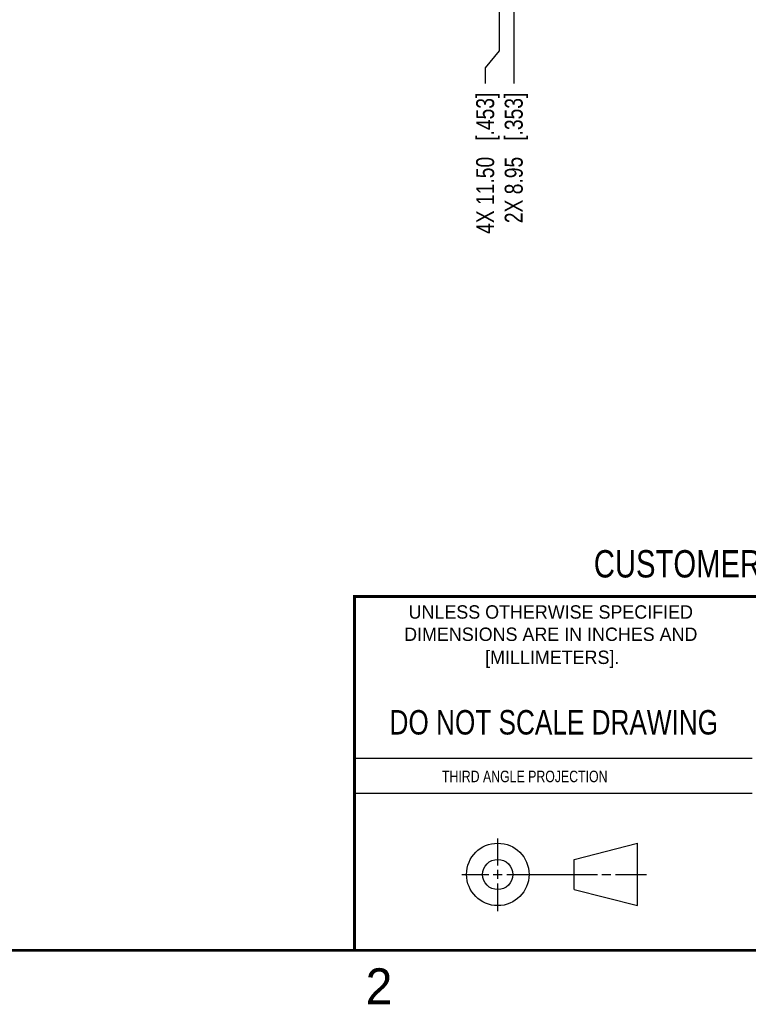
# Model space of a CAD drawing. Header units: inches. Extents: x 0 to 22, y 0 to 17.
# Tile 17 of 23: x 11.3 to 16.3, y 0.1 to 7. Entities that reach past the tile are written whole.
import ezdxf

# ---------------------------------------------------------------- set-up
doc = ezdxf.new("R2010")
doc.units = ezdxf.units.IN
doc.header["$LTSCALE"] = 1.21
doc.header["$MEASUREMENT"] = 0
doc.layers.get('0').update_dxf_attribs({"linetype": 'CONTINUOUS'})
doc.layers.add('DIMENSIONS', color=7, linetype='CONTINUOUS')
doc.styles.get("Standard").update_dxf_attribs({"font": 'txt', "width": 0.8})
doc.styles.add('TEXTSTYLE_2', font='txt')
doc.dimstyles.new('DIMSTYLE_1', dxfattribs={"dimtxt": 0.125, "dimasz": 0.18, "dimexe": 0.125, "dimexo": 0.0625, "dimgap": 0.03125, "dimtad": 0, "dimtih": 1, "dimtoh": 1, "dimzin": 0, "dimdsep": 46, "dimtxsty": 'STANDARD', "dimblk": '_FILLED', "dimblk1": '_FILLED', "dimblk2": '_FILLED', "dimcen": 0.09, "dimazin": 0, "dimtp": 0.01, "dimtm": 0.01, "dimtfac": 1, "dimtofl": 0, "dimtmove": 0, "dimatfit": 3, "dimldrblk": '_FILLED', "dimfxl": 1, "dimtolj": 1, "dimtzin": 0, "dimarcsym": 0})

# ---------------------------------------------------------------- blocks, each defined once
blk = doc.blocks.new('*D9')
at = {"layer": 'DIMENSIONS', "color": 2, "linetype": 'CONTINUOUS'}
for p, q in [((14.6163, 9.0897), (14.6163, 6.7508)), ((14.6163, 6.7508), (14.5182, 6.6333)), ((14.5182, 6.6333), (14.5182, 6.5228))]:
    blk.add_line(p, q, dxfattribs=at)
at = {"layer": 'DIMENSIONS', "color": 2, "linetype": 'CONTINUOUS', "insert": (14.4557, 6.4603), "char_height": 0.125, "width": 1.525, "attachment_point": 3, "rotation": 90, "line_spacing_factor": 0.9}
blk.add_mtext('4X 11.50{\\ftxt.shx;\\W1.000000;\\H0.125000; }[.453]', dxfattribs=at)
blk = doc.blocks.new('_FILLED')
at = {"color": 0, "linetype": 'BYBLOCK'}
blk.add_solid([(0, 0), (-1, 0.174), (-1, -0.174)], dxfattribs=at)
blk = doc.blocks.new('*D10')
at = {"layer": 'DIMENSIONS', "color": 2, "linetype": 'CONTINUOUS'}
blk.add_line((14.7166, 8.2502), (14.7166, 6.5228), dxfattribs=at)
at = {"layer": 'DIMENSIONS', "color": 2, "linetype": 'CONTINUOUS', "insert": (14.6541, 6.4603), "char_height": 0.125, "width": 1.425, "attachment_point": 3, "rotation": 90, "line_spacing_factor": 0.9}
blk.add_mtext('2X 8.95{\\ftxt.shx;\\W1.000000;\\H0.125000; }[.353]', dxfattribs=at)

msp = doc.modelspace()

# ---------------------------------------------------------------- linework, layer by layer
at = {"color": 2, "linetype": 'CONTINUOUS'}
for p, q in [((13.61, 1.835), (16.375, 1.835)), ((16.375, 1.5888), (13.61, 1.5888)), ((14.6059, 1.0901), (14.6059, 1.2769)), ((14.3557, 1.0276), (14.5434, 1.0276)), ((14.5747, 1.0276), (14.6372, 1.0276)), ((14.6059, 0.9964), (14.6059, 1.0589)), ((14.6684, 1.0276), (15.2987, 1.0276)), ((15.3299, 1.0276), (15.3924, 1.0276)), ((15.4237, 1.0276), (15.6394, 1.0276)), ((14.6059, 0.7723), (14.6059, 0.9651))]:
    msp.add_line(p, q, dxfattribs=at)
at = {"color": 7, "linetype": 'CONTINUOUS'}
for p, q in [((15.1374, 1.132), (15.5769, 1.2447)), ((15.5769, 0.8105), (15.5769, 1.2447)), ((15.1374, 0.9219), (15.1374, 1.132)), ((15.1374, 0.9219), (15.5769, 0.8105))]:
    msp.add_line(p, q, dxfattribs=at)
at = {"color": 7, "linetype": 'CONTINUOUS', "const_width": 0.02}
for points in [[(13.6, 2.9595), (21.5, 2.96)], [(13.61, 0.5), (13.61, 2.96)], [(0.5, 0.5), (21.5, 0.5)]]:
    msp.add_lwpolyline(points, dxfattribs=at)
at = {"color": 7, "linetype": 'CONTINUOUS'}
for centre, radius in [((14.6059, 1.0276), 0.2171), ((14.6054, 1.0269), 0.105)]:
    msp.add_circle(centre, radius, dxfattribs=at)

# ---------------------------------------------------------------- texts
at = {"color": 7, "linetype": 'CONTINUOUS', "attachment_point": 2, "line_spacing_factor": 0.9}
for s, insert, char_height, width in [('CUSTOMER DRAWING', (16.3742, 3.2811), 0.19, 2.432), ('DO NOT SCALE DRAWING', (14.9953, 2.1698), 0.17, 2.72)]:
    msp.add_mtext(s, dxfattribs=dict(at, insert=insert, char_height=char_height, width=width))
at = {"color": 2, "linetype": 'CONTINUOUS', "line_spacing_factor": 0.9, "style": 'TEXTSTYLE_2'}
for s, insert, char_height, width, attachment_point in [('UNLESS OTHERWISE SPECIFIED', (14.9742, 2.8979), 0.093, 2.418, 2), ('DIMENSIONS ARE IN INCHES AND', (14.9742, 2.7431), 0.093, 2.604, 2), ('[MILLIMETERS].', (14.9844, 2.5829), 0.093, 1.302, 2), ('2', (13.6875, 0.375), 0.25, 0.25, 1)]:
    msp.add_mtext(s, dxfattribs=dict(at, insert=insert, char_height=char_height, width=width, attachment_point=attachment_point))
at = {"color": 2, "linetype": 'CONTINUOUS', "insert": (14.2178, 1.7486), "char_height": 0.08, "width": 1.408, "attachment_point": 1, "line_spacing_factor": 0.9}
msp.add_mtext('THIRD ANGLE PROJECTION', dxfattribs=at)

# ---------------------------------------------------------------- dimensions: what is measured, and where the dimension line sits
at = {"layer": 'DIMENSIONS', "color": 2, "linetype": 'CONTINUOUS'}
for feature_location, offset, origin, text, picture, middle in [((14.6163, 9.0897), (-0.0981, -2.5669), (15.0692, 10.0182), '4X <>', '*D9', (14.5182, 5.6978)), ((14.7166, 8.2502), (0, -1.7274), (15.0692, 8.9587), '2X <>', '*D10', (14.7166, 5.7478))]:
    dim = msp.add_ordinate_dim(feature_location=feature_location, offset=offset, dtype=1, origin=origin, text=text, dimstyle='DIMSTYLE_1', dxfattribs=at)
    dim.commit()
    dim.dimension.update_dxf_attribs({"geometry": picture, "text_midpoint": middle})

doc.saveas('drawing.dxf')
